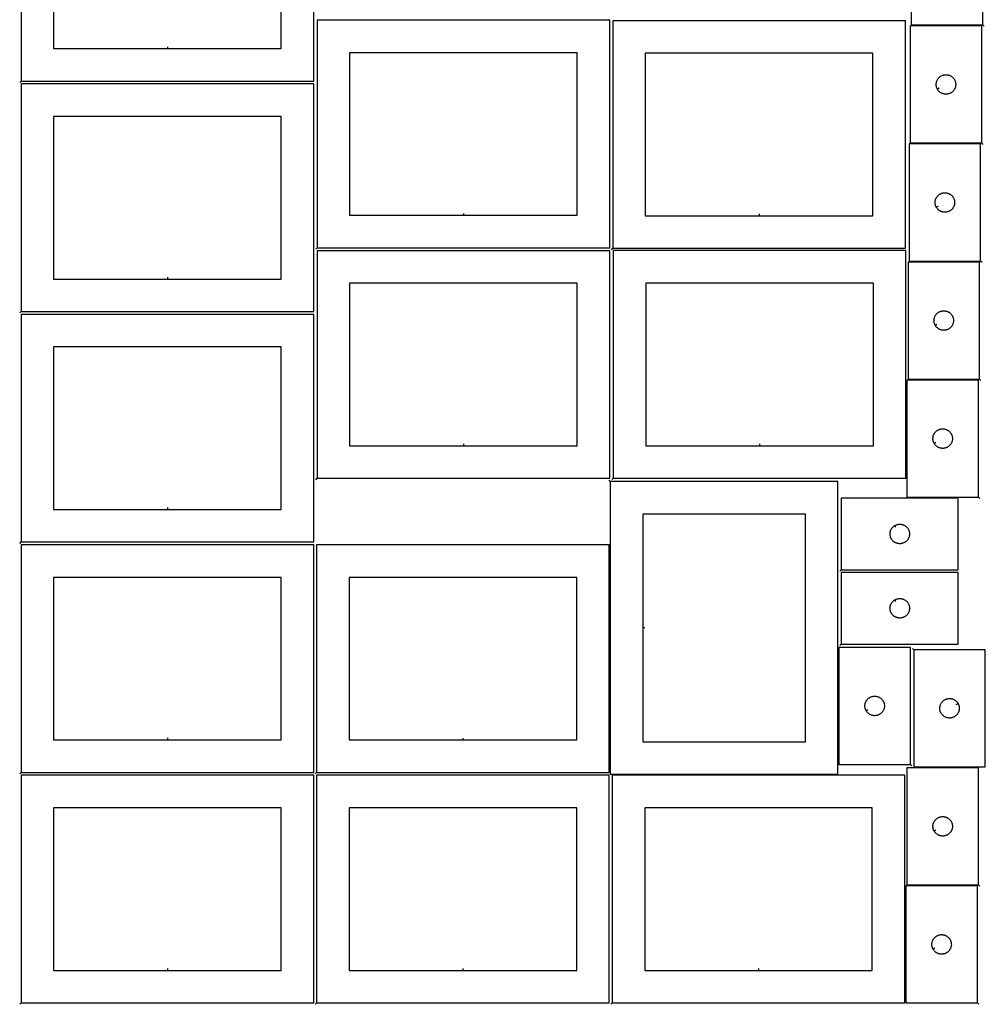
# Model space of a CAD drawing. Header units: millimetres. Extents: x 7 to 1493, y 8 to 2993.
# Tile 1 of 7: x 8 to 1493, y 8 to 1522. Entities that reach past the tile are written whole.
import ezdxf

# ---------------------------------------------------------------- set-up
doc = ezdxf.new("R2010")
doc.units = ezdxf.units.MM
doc.layers.add('CUT', color=7, linetype='CONTINUOUS', true_color=0x000000)
doc.layers.add('LEADIN', color=1, linetype='CONTINUOUS', true_color=0xff0000)

msp = doc.modelspace()

# ---------------------------------------------------------------- linework, layer by layer
at = {"layer": 'CUT'}
for points in [[(10.146257, 1427.502424), (460.146257, 1427.502424), (460.146257, 1777.502424), (10.146257, 1777.502424)], [(235.146257, 1477.502424), (410.146257, 1477.502424), (410.146257, 1727.502424), (60.146257, 1727.502424), (60.146257, 1477.502424)], [(1489.037071, 1513.989029), (1489.037071, 1693.989029), (1379.037071, 1693.989029), (1379.037071, 1513.989029)], [(465.300798, 1171.212995), (915.300798, 1171.212995), (915.300798, 1521.212995), (465.300798, 1521.212995)], [(920.002489, 1170.519392), (1370.002489, 1170.519392), (1370.002489, 1520.519392), (920.002489, 1520.519392)], [(1487.350547, 1332.458756), (1487.350547, 1512.458756), (1377.350547, 1512.458756), (1377.350547, 1332.458756)], [(690.300798, 1221.212995), (865.300798, 1221.212995), (865.300798, 1471.212995), (515.300798, 1471.212995), (515.300798, 1221.212995)], [(1145.002489, 1220.519392), (1320.002489, 1220.519392), (1320.002489, 1470.519392), (970.002489, 1470.519392), (970.002489, 1220.519392)], [(10.146257, 1073.223249), (460.146257, 1073.223249), (460.146257, 1423.223249), (10.146257, 1423.223249)], [(1419.300597, 1415.072984), (1419.110365, 1415.409105), (1418.765013, 1416.10004), (1418.455688, 1416.807837), (1418.183209, 1417.53062), (1417.948299, 1418.266471), (1417.751582, 1419.01344), (1417.593578, 1419.769545), (1417.474707, 1420.532781), (1417.395284, 1421.301124), (1417.35552, 1422.072537), (1417.35552, 1422.844975), (1417.395284, 1423.616388), (1417.474707, 1424.384731), (1417.593578, 1425.147967), (1417.751582, 1425.904072), (1417.948299, 1426.65104), (1418.183209, 1427.386892), (1418.455688, 1428.109674), (1418.765013, 1428.817472), (1419.110365, 1429.508407), (1419.490828, 1430.180648), (1419.905392, 1430.832412), (1420.352959, 1431.46197), (1420.832341, 1432.067654), (1421.342267, 1432.647856), (1421.881385, 1433.201039), (1422.448266, 1433.725735), (1423.041405, 1434.220553), (1423.659231, 1434.684181), (1424.300104, 1435.115389), (1424.962326, 1435.513035), (1425.64414, 1435.876062), (1426.343739, 1436.203509), (1427.059266, 1436.494508), (1427.788825, 1436.748287), (1428.530481, 1436.964172), (1429.282266, 1437.141591), (1430.042189, 1437.280074), (1430.808232, 1437.379254), (1431.578366, 1437.438867), (1432.350547, 1437.458756), (1433.122729, 1437.438867), (1433.892862, 1437.379254), (1434.658906, 1437.280074), (1435.418828, 1437.141591), (1436.170614, 1436.964172), (1436.91227, 1436.748287), (1437.641829, 1436.494508), (1438.357356, 1436.203509), (1439.056954, 1435.876062), (1439.738768, 1435.513035), (1440.40099, 1435.115389), (1441.041864, 1434.684181), (1441.65969, 1434.220553), (1442.252829, 1433.725735), (1442.81971, 1433.201039), (1443.358828, 1432.647856), (1443.868754, 1432.067654), (1444.348136, 1431.46197), (1444.795703, 1430.832412), (1445.210267, 1430.180648), (1445.590729, 1429.508407), (1445.936081, 1428.817472), (1446.245407, 1428.109674), (1446.517886, 1427.386892), (1446.752795, 1426.65104), (1446.949513, 1425.904072), (1447.107517, 1425.147967), (1447.226387, 1424.384731), (1447.30581, 1423.616388), (1447.345574, 1422.844975), (1447.345574, 1422.072537), (1447.30581, 1421.301124), (1447.226387, 1420.532781), (1447.107517, 1419.769545), (1446.949513, 1419.01344), (1446.752795, 1418.266471), (1446.517886, 1417.53062), (1446.245407, 1416.807837), (1445.936081, 1416.10004), (1445.590729, 1415.409105), (1445.210267, 1414.736864), (1444.795703, 1414.0851), (1444.348136, 1413.455542), (1443.868754, 1412.849858), (1443.358828, 1412.269656), (1442.81971, 1411.716473), (1442.252829, 1411.191777), (1441.65969, 1410.696959), (1441.041864, 1410.233331), (1440.40099, 1409.802123), (1439.738768, 1409.404477), (1439.056954, 1409.04145), (1438.357356, 1408.714002), (1437.641829, 1408.423004), (1436.91227, 1408.169225), (1436.170614, 1407.95334), (1435.418828, 1407.775921), (1434.658906, 1407.637437), (1433.892862, 1407.538258), (1433.122729, 1407.478645), (1432.350547, 1407.458756), (1431.578366, 1407.478645), (1430.808232, 1407.538258), (1430.042189, 1407.637437), (1429.282266, 1407.775921), (1428.530481, 1407.95334), (1427.788825, 1408.169225), (1427.059266, 1408.423004), (1426.343739, 1408.714002), (1425.64414, 1409.04145), (1424.962326, 1409.404477), (1424.300104, 1409.802123), (1423.659231, 1410.233331), (1423.041405, 1410.696959), (1422.448266, 1411.191777), (1421.881385, 1411.716473), (1421.342267, 1412.269656), (1420.832341, 1412.849858), (1420.352959, 1413.455542), (1419.905392, 1414.0851), (1419.490828, 1414.736864)], [(235.146257, 1123.223249), (410.146257, 1123.223249), (410.146257, 1373.223249), (60.146257, 1373.223249), (60.146257, 1123.223249)], [(1485.663902, 1150.928482), (1485.663902, 1330.928482), (1375.663902, 1330.928482), (1375.663902, 1150.928482)], [(1417.613951, 1233.542711), (1417.42372, 1233.878831), (1417.078368, 1234.569767), (1416.769042, 1235.277564), (1416.496563, 1236.000347), (1416.261654, 1236.736198), (1416.064936, 1237.483166), (1415.906933, 1238.239271), (1415.788062, 1239.002507), (1415.708639, 1239.770851), (1415.668875, 1240.542264), (1415.668875, 1241.314701), (1415.708639, 1242.086114), (1415.788062, 1242.854458), (1415.906933, 1243.617694), (1416.064936, 1244.373799), (1416.261654, 1245.120767), (1416.496563, 1245.856618), (1416.769042, 1246.579401), (1417.078368, 1247.287198), (1417.42372, 1247.978134), (1417.804182, 1248.650374), (1418.218747, 1249.302138), (1418.666313, 1249.931697), (1419.145695, 1250.53738), (1419.655621, 1251.117583), (1420.19474, 1251.670765), (1420.76162, 1252.195461), (1421.35476, 1252.69028), (1421.972585, 1253.153908), (1422.613459, 1253.585116), (1423.275681, 1253.982761), (1423.957495, 1254.345789), (1424.657093, 1254.673236), (1425.372621, 1254.964235), (1426.102179, 1255.218013), (1426.843835, 1255.433898), (1427.595621, 1255.611318), (1428.355543, 1255.749801), (1429.121587, 1255.848981), (1429.891721, 1255.908594), (1430.663902, 1255.928482), (1431.436083, 1255.908594), (1432.206217, 1255.848981), (1432.972261, 1255.749801), (1433.732183, 1255.611318), (1434.483969, 1255.433898), (1435.225624, 1255.218013), (1435.955183, 1254.964235), (1436.67071, 1254.673236), (1437.370309, 1254.345789), (1438.052123, 1253.982761), (1438.714345, 1253.585116), (1439.355218, 1253.153908), (1439.973044, 1252.69028), (1440.566184, 1252.195461), (1441.133064, 1251.670765), (1441.672182, 1251.117583), (1442.182109, 1250.53738), (1442.661491, 1249.931697), (1443.109057, 1249.302138), (1443.523621, 1248.650374), (1443.904084, 1247.978134), (1444.249436, 1247.287198), (1444.558761, 1246.579401), (1444.83124, 1245.856618), (1445.06615, 1245.120767), (1445.262867, 1244.373799), (1445.420871, 1243.617694), (1445.539742, 1242.854458), (1445.619165, 1242.086114), (1445.658929, 1241.314701), (1445.658929, 1240.542264), (1445.619165, 1239.770851), (1445.539742, 1239.002507), (1445.420871, 1238.239271), (1445.262867, 1237.483166), (1445.06615, 1236.736198), (1444.83124, 1236.000347), (1444.558761, 1235.277564), (1444.249436, 1234.569767), (1443.904084, 1233.878831), (1443.523621, 1233.20659), (1443.109057, 1232.554827), (1442.661491, 1231.925268), (1442.182109, 1231.319585), (1441.672182, 1230.739382), (1441.133064, 1230.1862), (1440.566184, 1229.661504), (1439.973044, 1229.166685), (1439.355218, 1228.703057), (1438.714345, 1228.271849), (1438.052123, 1227.874204), (1437.370309, 1227.511176), (1436.67071, 1227.183729), (1435.955183, 1226.89273), (1435.225624, 1226.638952), (1434.483969, 1226.423067), (1433.732183, 1226.245647), (1432.972261, 1226.107164), (1432.206217, 1226.007984), (1431.436083, 1225.948371), (1430.663902, 1225.928482), (1429.891721, 1225.948371), (1429.121587, 1226.007984), (1428.355543, 1226.107164), (1427.595621, 1226.245647), (1426.843835, 1226.423067), (1426.102179, 1226.638952), (1425.372621, 1226.89273), (1424.657093, 1227.183729), (1423.957495, 1227.511176), (1423.275681, 1227.874204), (1422.613459, 1228.271849), (1421.972585, 1228.703057), (1421.35476, 1229.166685), (1420.76162, 1229.661504), (1420.19474, 1230.1862), (1419.655621, 1230.739382), (1419.145695, 1231.319585), (1418.666313, 1231.925268), (1418.218747, 1232.554827), (1417.804182, 1233.20659)], [(465.310503, 816.811506), (915.310503, 816.811506), (915.310503, 1166.811506), (465.310503, 1166.811506)], [(920.766039, 816.975996), (1370.766039, 816.975996), (1370.766039, 1166.975996), (920.766039, 1166.975996)], [(1483.977378, 969.398209), (1483.977378, 1149.398209), (1373.977378, 1149.398209), (1373.977378, 969.398209)], [(690.310503, 866.811506), (865.310503, 866.811506), (865.310503, 1116.811506), (515.310503, 1116.811506), (515.310503, 866.811506)], [(1145.766039, 866.975996), (1320.766039, 866.975996), (1320.766039, 1116.975996), (970.766039, 1116.975996), (970.766039, 866.975996)], [(10.146257, 718.944013), (460.146257, 718.944013), (460.146257, 1068.944013), (10.146257, 1068.944013)], [(1415.927428, 1052.012437), (1415.737196, 1052.348558), (1415.391844, 1053.039493), (1415.082519, 1053.747291), (1414.81004, 1054.470073), (1414.57513, 1055.205925), (1414.378413, 1055.952893), (1414.220409, 1056.708998), (1414.101538, 1057.472234), (1414.022116, 1058.240577), (1413.982351, 1059.01199), (1413.982351, 1059.784428), (1414.022116, 1060.555841), (1414.101538, 1061.324184), (1414.220409, 1062.08742), (1414.378413, 1062.843525), (1414.57513, 1063.590494), (1414.81004, 1064.326345), (1415.082519, 1065.049127), (1415.391844, 1065.756925), (1415.737196, 1066.44786), (1416.117659, 1067.120101), (1416.532223, 1067.771865), (1416.97979, 1068.401423), (1417.459172, 1069.007107), (1417.969098, 1069.587309), (1418.508216, 1070.140492), (1419.075097, 1070.665188), (1419.668236, 1071.160006), (1420.286062, 1071.623634), (1420.926936, 1072.054842), (1421.589157, 1072.452488), (1422.270972, 1072.815515), (1422.97057, 1073.142963), (1423.686097, 1073.433961), (1424.415656, 1073.68774), (1425.157312, 1073.903625), (1425.909097, 1074.081044), (1426.66902, 1074.219527), (1427.435063, 1074.318707), (1428.205197, 1074.37832), (1428.977378, 1074.398209), (1429.74956, 1074.37832), (1430.519693, 1074.318707), (1431.285737, 1074.219527), (1432.045659, 1074.081044), (1432.797445, 1073.903625), (1433.539101, 1073.68774), (1434.26866, 1073.433961), (1434.984187, 1073.142963), (1435.683785, 1072.815515), (1436.365599, 1072.452488), (1437.027821, 1072.054842), (1437.668695, 1071.623634), (1438.286521, 1071.160006), (1438.87966, 1070.665188), (1439.446541, 1070.140492), (1439.985659, 1069.587309), (1440.495585, 1069.007107), (1440.974967, 1068.401423), (1441.422534, 1067.771865), (1441.837098, 1067.120101), (1442.21756, 1066.44786), (1442.562912, 1065.756925), (1442.872238, 1065.049127), (1443.144717, 1064.326345), (1443.379627, 1063.590494), (1443.576344, 1062.843525), (1443.734348, 1062.08742), (1443.853219, 1061.324184), (1443.932641, 1060.555841), (1443.972405, 1059.784428), (1443.972405, 1059.01199), (1443.932641, 1058.240577), (1443.853219, 1057.472234), (1443.734348, 1056.708998), (1443.576344, 1055.952893), (1443.379627, 1055.205925), (1443.144717, 1054.470073), (1442.872238, 1053.747291), (1442.562912, 1053.039493), (1442.21756, 1052.348558), (1441.837098, 1051.676317), (1441.422534, 1051.024553), (1440.974967, 1050.394995), (1440.495585, 1049.789311), (1439.985659, 1049.209109), (1439.446541, 1048.655926), (1438.87966, 1048.13123), (1438.286521, 1047.636412), (1437.668695, 1047.172784), (1437.027821, 1046.741576), (1436.365599, 1046.34393), (1435.683785, 1045.980903), (1434.984187, 1045.653455), (1434.26866, 1045.362457), (1433.539101, 1045.108678), (1432.797445, 1044.892793), (1432.045659, 1044.715374), (1431.285737, 1044.576891), (1430.519693, 1044.477711), (1429.74956, 1044.418098), (1428.977378, 1044.398209), (1428.205197, 1044.418098), (1427.435063, 1044.477711), (1426.66902, 1044.576891), (1425.909097, 1044.715374), (1425.157312, 1044.892793), (1424.415656, 1045.108678), (1423.686097, 1045.362457), (1422.97057, 1045.653455), (1422.270972, 1045.980903), (1421.589157, 1046.34393), (1420.926936, 1046.741576), (1420.286062, 1047.172784), (1419.668236, 1047.636412), (1419.075097, 1048.13123), (1418.508216, 1048.655926), (1417.969098, 1049.209109), (1417.459172, 1049.789311), (1416.97979, 1050.394995), (1416.532223, 1051.024553), (1416.117659, 1051.676317)], [(235.146257, 768.944013), (410.146257, 768.944013), (410.146257, 1018.944013), (60.146257, 1018.944013), (60.146257, 768.944013)], [(1482.290855, 787.867875), (1482.290855, 967.867875), (1372.290855, 967.867875), (1372.290855, 787.867875)], [(1414.240904, 870.482103), (1414.050673, 870.818223), (1413.705321, 871.509159), (1413.395995, 872.216956), (1413.123517, 872.939739), (1412.888607, 873.67559), (1412.691889, 874.422558), (1412.533886, 875.178663), (1412.415015, 875.941899), (1412.335592, 876.710243), (1412.295828, 877.481656), (1412.295828, 878.254093), (1412.335592, 879.025506), (1412.415015, 879.79385), (1412.533886, 880.557086), (1412.691889, 881.313191), (1412.888607, 882.060159), (1413.123517, 882.79601), (1413.395995, 883.518793), (1413.705321, 884.22659), (1414.050673, 884.917526), (1414.431136, 885.589767), (1414.8457, 886.24153), (1415.293266, 886.871089), (1415.772648, 887.476772), (1416.282575, 888.056975), (1416.821693, 888.610157), (1417.388573, 889.134854), (1417.981713, 889.629672), (1418.599539, 890.0933), (1419.240412, 890.524508), (1419.902634, 890.922153), (1420.584448, 891.285181), (1421.284046, 891.612628), (1421.999574, 891.903627), (1422.729133, 892.157405), (1423.470788, 892.37329), (1424.222574, 892.55071), (1424.982496, 892.689193), (1425.74854, 892.788373), (1426.518674, 892.847986), (1427.290855, 892.867875), (1428.063036, 892.847986), (1428.83317, 892.788373), (1429.599214, 892.689193), (1430.359136, 892.55071), (1431.110922, 892.37329), (1431.852577, 892.157405), (1432.582136, 891.903627), (1433.297664, 891.612628), (1433.997262, 891.285181), (1434.679076, 890.922153), (1435.341298, 890.524508), (1435.982171, 890.0933), (1436.599997, 889.629672), (1437.193137, 889.134854), (1437.760017, 888.610157), (1438.299135, 888.056975), (1438.809062, 887.476772), (1439.288444, 886.871089), (1439.73601, 886.24153), (1440.150574, 885.589767), (1440.531037, 884.917526), (1440.876389, 884.22659), (1441.185715, 883.518793), (1441.458193, 882.79601), (1441.693103, 882.060159), (1441.889821, 881.313191), (1442.047824, 880.557086), (1442.166695, 879.79385), (1442.246118, 879.025506), (1442.285882, 878.254093), (1442.285882, 877.481656), (1442.246118, 876.710243), (1442.166695, 875.941899), (1442.047824, 875.178663), (1441.889821, 874.422558), (1441.693103, 873.67559), (1441.458193, 872.939739), (1441.185715, 872.216956), (1440.876389, 871.509159), (1440.531037, 870.818223), (1440.150574, 870.145983), (1439.73601, 869.494219), (1439.288444, 868.86466), (1438.809062, 868.258977), (1438.299135, 867.678774), (1437.760017, 867.125592), (1437.193137, 866.600896), (1436.599997, 866.106077), (1435.982171, 865.642449), (1435.341298, 865.211241), (1434.679076, 864.813596), (1433.997262, 864.450568), (1433.297664, 864.123121), (1432.582136, 863.832122), (1431.852577, 863.578344), (1431.110922, 863.362459), (1430.359136, 863.185039), (1429.599214, 863.046556), (1428.83317, 862.947376), (1428.063036, 862.887763), (1427.290855, 862.867875), (1426.518674, 862.887763), (1425.74854, 862.947376), (1424.982496, 863.046556), (1424.222574, 863.185039), (1423.470788, 863.362459), (1422.729133, 863.578344), (1421.999574, 863.832122), (1421.284046, 864.123121), (1420.584448, 864.450568), (1419.902634, 864.813596), (1419.240412, 865.211241), (1418.599539, 865.642449), (1417.981713, 866.106077), (1417.388573, 866.600896), (1416.821693, 867.125592), (1416.282575, 867.678774), (1415.772648, 868.258977), (1415.293266, 868.86466), (1414.8457, 869.494219), (1414.431136, 870.145983)], [(916.157161, 811.671051), (916.157161, 361.671051), (1266.157161, 361.671051), (1266.157161, 811.671051)], [(1271.315903, 676.271919), (1451.315903, 676.271919), (1451.315903, 786.271919), (1271.315903, 786.271919)], [(966.157161, 586.671051), (966.157161, 411.671051), (1216.157161, 411.671051), (1216.157161, 761.671051), (966.157161, 761.671051)], [(1353.930131, 744.321869), (1354.266252, 744.512101), (1354.957187, 744.857453), (1355.664985, 745.166778), (1356.387767, 745.439257), (1357.123618, 745.674167), (1357.870587, 745.870884), (1358.626692, 746.028888), (1359.389928, 746.147759), (1360.158271, 746.227181), (1360.929684, 746.266946), (1361.702122, 746.266946), (1362.473535, 746.227181), (1363.241878, 746.147759), (1364.005114, 746.028888), (1364.761219, 745.870884), (1365.508187, 745.674167), (1366.244039, 745.439257), (1366.966821, 745.166778), (1367.674619, 744.857453), (1368.365554, 744.512101), (1369.037795, 744.131638), (1369.689559, 743.717074), (1370.319117, 743.269507), (1370.924801, 742.790125), (1371.505003, 742.280199), (1372.058186, 741.741081), (1372.582882, 741.1742), (1373.0777, 740.581061), (1373.541328, 739.963235), (1373.972536, 739.322361), (1374.370182, 738.66014), (1374.733209, 737.978325), (1375.060657, 737.278727), (1375.351655, 736.5632), (1375.605434, 735.833641), (1375.821319, 735.091985), (1375.998738, 734.3402), (1376.137221, 733.580277), (1376.236401, 732.814234), (1376.296014, 732.0441), (1376.315903, 731.271919), (1376.296014, 730.499737), (1376.236401, 729.729604), (1376.137221, 728.96356), (1375.998738, 728.203638), (1375.821319, 727.451852), (1375.605434, 726.710196), (1375.351655, 725.980637), (1375.060657, 725.26511), (1374.733209, 724.565512), (1374.370182, 723.883698), (1373.972536, 723.221476), (1373.541328, 722.580602), (1373.0777, 721.962776), (1372.582882, 721.369637), (1372.058186, 720.802756), (1371.505003, 720.263638), (1370.924801, 719.753712), (1370.319117, 719.27433), (1369.689559, 718.826763), (1369.037795, 718.412199), (1368.365554, 718.031737), (1367.674619, 717.686385), (1366.966821, 717.377059), (1366.244039, 717.10458), (1365.508187, 716.86967), (1364.761219, 716.672953), (1364.005114, 716.514949), (1363.241878, 716.396078), (1362.473535, 716.316656), (1361.702122, 716.276892), (1360.929684, 716.276892), (1360.158271, 716.316656), (1359.389928, 716.396078), (1358.626692, 716.514949), (1357.870587, 716.672953), (1357.123618, 716.86967), (1356.387767, 717.10458), (1355.664985, 717.377059), (1354.957187, 717.686385), (1354.266252, 718.031737), (1353.594011, 718.412199), (1352.942247, 718.826763), (1352.312689, 719.27433), (1351.707005, 719.753712), (1351.126803, 720.263638), (1350.57362, 720.802756), (1350.048924, 721.369637), (1349.554106, 721.962776), (1349.090478, 722.580602), (1348.65927, 723.221476), (1348.261624, 723.883698), (1347.898597, 724.565512), (1347.571149, 725.26511), (1347.280151, 725.980637), (1347.026372, 726.710196), (1346.810487, 727.451852), (1346.633068, 728.203638), (1346.494585, 728.96356), (1346.395405, 729.729604), (1346.335792, 730.499737), (1346.315903, 731.271919), (1346.335792, 732.0441), (1346.395405, 732.814234), (1346.494585, 733.580277), (1346.633068, 734.3402), (1346.810487, 735.091985), (1347.026372, 735.833641), (1347.280151, 736.5632), (1347.571149, 737.278727), (1347.898597, 737.978325), (1348.261624, 738.66014), (1348.65927, 739.322361), (1349.090478, 739.963235), (1349.554106, 740.581061), (1350.048924, 741.1742), (1350.57362, 741.741081), (1351.126803, 742.280199), (1351.707005, 742.790125), (1352.312689, 743.269507), (1352.942247, 743.717074), (1353.594011, 744.131638)], [(10.146257, 364.564558), (460.146257, 364.564558), (460.146257, 714.564558), (10.146257, 714.564558)], [(464.615618, 364.491377), (914.615618, 364.491377), (914.615618, 714.491377), (464.615618, 714.491377)], [(1271.315903, 561.96894), (1451.315903, 561.96894), (1451.315903, 671.96894), (1271.315903, 671.96894)], [(235.146257, 414.564558), (410.146257, 414.564558), (410.146257, 664.564558), (60.146257, 664.564558), (60.146257, 414.564558)], [(689.615618, 414.491377), (864.615618, 414.491377), (864.615618, 664.491377), (514.615618, 664.491377), (514.615618, 414.491377)], [(1353.930131, 630.018891), (1354.266252, 630.209122), (1354.957187, 630.554474), (1355.664985, 630.8638), (1356.387767, 631.136279), (1357.123618, 631.371188), (1357.870587, 631.567906), (1358.626692, 631.725909), (1359.389928, 631.84478), (1360.158271, 631.924203), (1360.929684, 631.963967), (1361.702122, 631.963967), (1362.473535, 631.924203), (1363.241878, 631.84478), (1364.005114, 631.725909), (1364.761219, 631.567906), (1365.508187, 631.371188), (1366.244039, 631.136279), (1366.966821, 630.8638), (1367.674619, 630.554474), (1368.365554, 630.209122), (1369.037795, 629.828659), (1369.689559, 629.414095), (1370.319117, 628.966529), (1370.924801, 628.487147), (1371.505003, 627.977221), (1372.058186, 627.438102), (1372.582882, 626.871222), (1373.0777, 626.278082), (1373.541328, 625.660257), (1373.972536, 625.019383), (1374.370182, 624.357161), (1374.733209, 623.675347), (1375.060657, 622.975749), (1375.351655, 622.260221), (1375.605434, 621.530663), (1375.821319, 620.789007), (1375.998738, 620.037221), (1376.137221, 619.277299), (1376.236401, 618.511255), (1376.296014, 617.741121), (1376.315903, 616.96894), (1376.296014, 616.196759), (1376.236401, 615.426625), (1376.137221, 614.660581), (1375.998738, 613.900659), (1375.821319, 613.148873), (1375.605434, 612.407218), (1375.351655, 611.677659), (1375.060657, 610.962131), (1374.733209, 610.262533), (1374.370182, 609.580719), (1373.972536, 608.918497), (1373.541328, 608.277624), (1373.0777, 607.659798), (1372.582882, 607.066658), (1372.058186, 606.499778), (1371.505003, 605.96066), (1370.924801, 605.450733), (1370.319117, 604.971351), (1369.689559, 604.523785), (1369.037795, 604.109221), (1368.365554, 603.728758), (1367.674619, 603.383406), (1366.966821, 603.074081), (1366.244039, 602.801602), (1365.508187, 602.566692), (1364.761219, 602.369974), (1364.005114, 602.211971), (1363.241878, 602.0931), (1362.473535, 602.013677), (1361.702122, 601.973913), (1360.929684, 601.973913), (1360.158271, 602.013677), (1359.389928, 602.0931), (1358.626692, 602.211971), (1357.870587, 602.369974), (1357.123618, 602.566692), (1356.387767, 602.801602), (1355.664985, 603.074081), (1354.957187, 603.383406), (1354.266252, 603.728758), (1353.594011, 604.109221), (1352.942247, 604.523785), (1352.312689, 604.971351), (1351.707005, 605.450733), (1351.126803, 605.96066), (1350.57362, 606.499778), (1350.048924, 607.066658), (1349.554106, 607.659798), (1349.090478, 608.277624), (1348.65927, 608.918497), (1348.261624, 609.580719), (1347.898597, 610.262533), (1347.571149, 610.962131), (1347.280151, 611.677659), (1347.026372, 612.407218), (1346.810487, 613.148873), (1346.633068, 613.900659), (1346.494585, 614.660581), (1346.395405, 615.426625), (1346.335792, 616.196759), (1346.315903, 616.96894), (1346.335792, 617.741121), (1346.395405, 618.511255), (1346.494585, 619.277299), (1346.633068, 620.037221), (1346.810487, 620.789007), (1347.026372, 621.530663), (1347.280151, 622.260221), (1347.571149, 622.975749), (1347.898597, 623.675347), (1348.261624, 624.357161), (1348.65927, 625.019383), (1349.090478, 625.660257), (1349.554106, 626.278082), (1350.048924, 626.871222), (1350.57362, 627.438102), (1351.126803, 627.977221), (1351.707005, 628.487147), (1352.312689, 628.966529), (1352.942247, 629.414095), (1353.594011, 629.828659)], [(1377.694542, 376.822709), (1377.694542, 556.822709), (1267.694542, 556.822709), (1267.694542, 376.822709)], [(1382.836822, 553.245494), (1382.836822, 373.245494), (1492.836822, 373.245494), (1492.836822, 553.245494)], [(1309.644591, 459.436937), (1309.45436, 459.773057), (1309.109008, 460.463993), (1308.799682, 461.17179), (1308.527203, 461.894573), (1308.292293, 462.630424), (1308.095576, 463.377392), (1307.937572, 464.133497), (1307.818701, 464.896733), (1307.739279, 465.665077), (1307.699515, 466.43649), (1307.699515, 467.208927), (1307.739279, 467.98034), (1307.818701, 468.748684), (1307.937572, 469.51192), (1308.095576, 470.268025), (1308.292293, 471.014993), (1308.527203, 471.750844), (1308.799682, 472.473627), (1309.109008, 473.181424), (1309.45436, 473.87236), (1309.834822, 474.544601), (1310.249386, 475.196364), (1310.696953, 475.825923), (1311.176335, 476.431606), (1311.686261, 477.011809), (1312.225379, 477.564991), (1312.79226, 478.089688), (1313.385399, 478.584506), (1314.003225, 479.048134), (1314.644099, 479.479342), (1315.306321, 479.876987), (1315.988135, 480.240015), (1316.687733, 480.567462), (1317.40326, 480.858461), (1318.132819, 481.112239), (1318.874475, 481.328124), (1319.626261, 481.505544), (1320.386183, 481.644027), (1321.152227, 481.743207), (1321.92236, 481.80282), (1322.694542, 481.822709), (1323.466723, 481.80282), (1324.236856, 481.743207), (1325.0029, 481.644027), (1325.762823, 481.505544), (1326.514608, 481.328124), (1327.256264, 481.112239), (1327.985823, 480.858461), (1328.70135, 480.567462), (1329.400948, 480.240015), (1330.082763, 479.876987), (1330.744984, 479.479342), (1331.385858, 479.048134), (1332.003684, 478.584506), (1332.596823, 478.089688), (1333.163704, 477.564991), (1333.702822, 477.011809), (1334.212748, 476.431606), (1334.69213, 475.825923), (1335.139697, 475.196364), (1335.554261, 474.544601), (1335.934723, 473.87236), (1336.280075, 473.181424), (1336.589401, 472.473627), (1336.86188, 471.750844), (1337.09679, 471.014993), (1337.293507, 470.268025), (1337.451511, 469.51192), (1337.570382, 468.748684), (1337.649804, 467.98034), (1337.689569, 467.208927), (1337.689569, 466.43649), (1337.649804, 465.665077), (1337.570382, 464.896733), (1337.451511, 464.133497), (1337.293507, 463.377392), (1337.09679, 462.630424), (1336.86188, 461.894573), (1336.589401, 461.17179), (1336.280075, 460.463993), (1335.934723, 459.773057), (1335.554261, 459.100817), (1335.139697, 458.449053), (1334.69213, 457.819494), (1334.212748, 457.213811), (1333.702822, 456.633608), (1333.163704, 456.080426), (1332.596823, 455.55573), (1332.003684, 455.060911), (1331.385858, 454.597283), (1330.744984, 454.166075), (1330.082763, 453.76843), (1329.400948, 453.405402), (1328.70135, 453.077955), (1327.985823, 452.786956), (1327.256264, 452.533178), (1326.514608, 452.317293), (1325.762823, 452.139873), (1325.0029, 452.00139), (1324.236856, 451.90221), (1323.466723, 451.842597), (1322.694542, 451.822709), (1321.92236, 451.842597), (1321.152227, 451.90221), (1320.386183, 452.00139), (1319.626261, 452.139873), (1318.874475, 452.317293), (1318.132819, 452.533178), (1317.40326, 452.786956), (1316.687733, 453.077955), (1315.988135, 453.405402), (1315.306321, 453.76843), (1314.644099, 454.166075), (1314.003225, 454.597283), (1313.385399, 455.060911), (1312.79226, 455.55573), (1312.225379, 456.080426), (1311.686261, 456.633608), (1311.176335, 457.213811), (1310.696953, 457.819494), (1310.249386, 458.449053), (1309.834822, 459.100817)], [(1450.886773, 470.631266), (1451.077004, 470.295145), (1451.422356, 469.60421), (1451.731681, 468.896413), (1452.00416, 468.17363), (1452.23907, 467.437779), (1452.435787, 466.69081), (1452.593791, 465.934706), (1452.712662, 465.17147), (1452.792085, 464.403126), (1452.831849, 463.631713), (1452.831849, 462.859276), (1452.792085, 462.087862), (1452.712662, 461.319519), (1452.593791, 460.556283), (1452.435787, 459.800178), (1452.23907, 459.05321), (1452.00416, 458.317359), (1451.731681, 457.594576), (1451.422356, 456.886778), (1451.077004, 456.195843), (1450.696541, 455.523602), (1450.281977, 454.871838), (1449.834411, 454.24228), (1449.355029, 453.636597), (1448.845102, 453.056394), (1448.305984, 452.503211), (1447.739104, 451.978515), (1447.145964, 451.483697), (1446.528138, 451.020069), (1445.887265, 450.588861), (1445.225043, 450.191216), (1444.543229, 449.828188), (1443.84363, 449.500741), (1443.128103, 449.209742), (1442.398544, 448.955964), (1441.656889, 448.740078), (1440.905103, 448.562659), (1440.145181, 448.424176), (1439.379137, 448.324996), (1438.609003, 448.265383), (1437.836822, 448.245494), (1437.064641, 448.265383), (1436.294507, 448.324996), (1435.528463, 448.424176), (1434.768541, 448.562659), (1434.016755, 448.740078), (1433.275099, 448.955964), (1432.545541, 449.209742), (1431.830013, 449.500741), (1431.130415, 449.828188), (1430.448601, 450.191216), (1429.786379, 450.588861), (1429.145505, 451.020069), (1428.52768, 451.483697), (1427.93454, 451.978515), (1427.36766, 452.503211), (1426.828541, 453.056394), (1426.318615, 453.636597), (1425.839233, 454.24228), (1425.391667, 454.871838), (1424.977102, 455.523602), (1424.59664, 456.195843), (1424.251288, 456.886778), (1423.941962, 457.594576), (1423.669483, 458.317359), (1423.434574, 459.05321), (1423.237856, 459.800178), (1423.079853, 460.556283), (1422.960982, 461.319519), (1422.881559, 462.087862), (1422.841795, 462.859276), (1422.841795, 463.631713), (1422.881559, 464.403126), (1422.960982, 465.17147), (1423.079853, 465.934706), (1423.237856, 466.69081), (1423.434574, 467.437779), (1423.669483, 468.17363), (1423.941962, 468.896413), (1424.251288, 469.60421), (1424.59664, 470.295145), (1424.977102, 470.967386), (1425.391667, 471.61915), (1425.839233, 472.248708), (1426.318615, 472.854392), (1426.828541, 473.434594), (1427.36766, 473.987777), (1427.93454, 474.512473), (1428.52768, 475.007291), (1429.145505, 475.470919), (1429.786379, 475.902128), (1430.448601, 476.299773), (1431.130415, 476.6628), (1431.830013, 476.990248), (1432.545541, 477.281247), (1433.275099, 477.535025), (1434.016755, 477.75091), (1434.768541, 477.92833), (1435.528463, 478.066813), (1436.294507, 478.165992), (1437.064641, 478.225606), (1437.836822, 478.245494), (1438.609003, 478.225606), (1439.379137, 478.165992), (1440.145181, 478.066813), (1440.905103, 477.92833), (1441.656889, 477.75091), (1442.398544, 477.535025), (1443.128103, 477.281247), (1443.84363, 476.990248), (1444.543229, 476.6628), (1445.225043, 476.299773), (1445.887265, 475.902128), (1446.528138, 475.470919), (1447.145964, 475.007291), (1447.739104, 474.512473), (1448.305984, 473.987777), (1448.845102, 473.434594), (1449.355029, 472.854392), (1449.834411, 472.248708), (1450.281977, 471.61915), (1450.696541, 470.967386)], [(1482.31649, 191.676499), (1482.31649, 371.676499), (1372.31649, 371.676499), (1372.31649, 191.676499)], [(10.146257, 10.146268), (460.146257, 10.146268), (460.146257, 360.146268), (10.146257, 360.146268)], [(464.625749, 10.146268), (914.625749, 10.146268), (914.625749, 360.146268), (464.625749, 360.146268)], [(919.10515, 10.146268), (1369.10515, 10.146268), (1369.10515, 360.146268), (919.10515, 360.146268)], [(235.146257, 60.146268), (410.146257, 60.146268), (410.146257, 310.146268), (60.146257, 310.146268), (60.146257, 60.146268)], [(689.625749, 60.146268), (864.625749, 60.146268), (864.625749, 310.146268), (514.625749, 310.146268), (514.625749, 60.146268)], [(1144.10515, 60.146268), (1319.10515, 60.146268), (1319.10515, 310.146268), (969.10515, 310.146268), (969.10515, 60.146268)], [(1414.266539, 274.290727), (1414.076308, 274.626848), (1413.730956, 275.317783), (1413.42163, 276.02558), (1413.149151, 276.748363), (1412.914242, 277.484214), (1412.717524, 278.231183), (1412.55952, 278.987287), (1412.44065, 279.750523), (1412.361227, 280.518867), (1412.321463, 281.29028), (1412.321463, 282.062718), (1412.361227, 282.834131), (1412.44065, 283.602474), (1412.55952, 284.36571), (1412.717524, 285.121815), (1412.914242, 285.868783), (1413.149151, 286.604635), (1413.42163, 287.327417), (1413.730956, 288.035215), (1414.076308, 288.72615), (1414.45677, 289.398391), (1414.871335, 290.050155), (1415.318901, 290.679713), (1415.798283, 291.285397), (1416.308209, 291.865599), (1416.847327, 292.418782), (1417.414208, 292.943478), (1418.007348, 293.438296), (1418.625173, 293.901924), (1419.266047, 294.333132), (1419.928269, 294.730777), (1420.610083, 295.093805), (1421.309681, 295.421252), (1422.025208, 295.712251), (1422.754767, 295.96603), (1423.496423, 296.181915), (1424.248209, 296.359334), (1425.008131, 296.497817), (1425.774175, 296.596997), (1426.544308, 296.65661), (1427.31649, 296.676499), (1428.088671, 296.65661), (1428.858805, 296.596997), (1429.624848, 296.497817), (1430.384771, 296.359334), (1431.136557, 296.181915), (1431.878212, 295.96603), (1432.607771, 295.712251), (1433.323298, 295.421252), (1434.022897, 295.093805), (1434.704711, 294.730777), (1435.366933, 294.333132), (1436.007806, 293.901924), (1436.625632, 293.438296), (1437.218772, 292.943478), (1437.785652, 292.418782), (1438.32477, 291.865599), (1438.834696, 291.285397), (1439.314078, 290.679713), (1439.761645, 290.050155), (1440.176209, 289.398391), (1440.556672, 288.72615), (1440.902024, 288.035215), (1441.211349, 287.327417), (1441.483828, 286.604635), (1441.718738, 285.868783), (1441.915455, 285.121815), (1442.073459, 284.36571), (1442.19233, 283.602474), (1442.271753, 282.834131), (1442.311517, 282.062718), (1442.311517, 281.29028), (1442.271753, 280.518867), (1442.19233, 279.750523), (1442.073459, 278.987287), (1441.915455, 278.231183), (1441.718738, 277.484214), (1441.483828, 276.748363), (1441.211349, 276.02558), (1440.902024, 275.317783), (1440.556672, 274.626848), (1440.176209, 273.954607), (1439.761645, 273.302843), (1439.314078, 272.673285), (1438.834696, 272.067601), (1438.32477, 271.487399), (1437.785652, 270.934216), (1437.218772, 270.40952), (1436.625632, 269.914702), (1436.007806, 269.451074), (1435.366933, 269.019865), (1434.704711, 268.62222), (1434.022897, 268.259193), (1433.323298, 267.931745), (1432.607771, 267.640747), (1431.878212, 267.386968), (1431.136557, 267.171083), (1430.384771, 266.993664), (1429.624848, 266.85518), (1428.858805, 266.756001), (1428.088671, 266.696387), (1427.31649, 266.676499), (1426.544308, 266.696387), (1425.774175, 266.756001), (1425.008131, 266.85518), (1424.248209, 266.993664), (1423.496423, 267.171083), (1422.754767, 267.386968), (1422.025208, 267.640747), (1421.309681, 267.931745), (1420.610083, 268.259193), (1419.928269, 268.62222), (1419.266047, 269.019865), (1418.625173, 269.451074), (1418.007348, 269.914702), (1417.414208, 270.40952), (1416.847327, 270.934216), (1416.308209, 271.487399), (1415.798283, 272.067601), (1415.318901, 272.673285), (1414.871335, 273.302843), (1414.45677, 273.954607)], [(1480.629966, 10.146202), (1480.629966, 190.146202), (1370.629966, 190.146202), (1370.629966, 10.146202)], [(1412.580016, 92.760431), (1412.389784, 93.096551), (1412.044432, 93.787487), (1411.735107, 94.495284), (1411.462628, 95.218067), (1411.227718, 95.953918), (1411.031001, 96.700886), (1410.872997, 97.456991), (1410.754126, 98.220227), (1410.674703, 98.988571), (1410.634939, 99.759984), (1410.634939, 100.532421), (1410.674703, 101.303834), (1410.754126, 102.072178), (1410.872997, 102.835414), (1411.031001, 103.591519), (1411.227718, 104.338487), (1411.462628, 105.074338), (1411.735107, 105.797121), (1412.044432, 106.504918), (1412.389784, 107.195854), (1412.770247, 107.868095), (1413.184811, 108.519858), (1413.632378, 109.149417), (1414.11176, 109.7551), (1414.621686, 110.335303), (1415.160804, 110.888485), (1415.727685, 111.413181), (1416.320824, 111.908), (1416.93865, 112.371628), (1417.579523, 112.802836), (1418.241745, 113.200481), (1418.923559, 113.563509), (1419.623158, 113.890956), (1420.338685, 114.181955), (1421.068244, 114.435733), (1421.8099, 114.651618), (1422.561685, 114.829038), (1423.321608, 114.967521), (1424.087651, 115.066701), (1424.857785, 115.126314), (1425.629966, 115.146202), (1426.402148, 115.126314), (1427.172281, 115.066701), (1427.938325, 114.967521), (1428.698247, 114.829038), (1429.450033, 114.651618), (1430.191689, 114.435733), (1430.921248, 114.181955), (1431.636775, 113.890956), (1432.336373, 113.563509), (1433.018187, 113.200481), (1433.680409, 112.802836), (1434.321283, 112.371628), (1434.939109, 111.908), (1435.532248, 111.413181), (1436.099129, 110.888485), (1436.638247, 110.335303), (1437.148173, 109.7551), (1437.627555, 109.149417), (1438.075122, 108.519858), (1438.489686, 107.868095), (1438.870148, 107.195854), (1439.2155, 106.504918), (1439.524826, 105.797121), (1439.797305, 105.074338), (1440.032214, 104.338487), (1440.228932, 103.591519), (1440.386936, 102.835414), (1440.505806, 102.072178), (1440.585229, 101.303834), (1440.624993, 100.532421), (1440.624993, 99.759984), (1440.585229, 98.988571), (1440.505806, 98.220227), (1440.386936, 97.456991), (1440.228932, 96.700886), (1440.032214, 95.953918), (1439.797305, 95.218067), (1439.524826, 94.495284), (1439.2155, 93.787487), (1438.870148, 93.096551), (1438.489686, 92.42431), (1438.075122, 91.772547), (1437.627555, 91.142988), (1437.148173, 90.537305), (1436.638247, 89.957102), (1436.099129, 89.40392), (1435.532248, 88.879224), (1434.939109, 88.384405), (1434.321283, 87.920777), (1433.680409, 87.489569), (1433.018187, 87.091924), (1432.336373, 86.728896), (1431.636775, 86.401449), (1430.921248, 86.11045), (1430.191689, 85.856672), (1429.450033, 85.640787), (1428.698247, 85.463367), (1427.938325, 85.324884), (1427.172281, 85.225704), (1426.402148, 85.166091), (1425.629966, 85.146202), (1424.857785, 85.166091), (1424.087651, 85.225704), (1423.321608, 85.324884), (1422.561685, 85.463367), (1421.8099, 85.640787), (1421.068244, 85.856672), (1420.338685, 86.11045), (1419.623158, 86.401449), (1418.923559, 86.728896), (1418.241745, 87.091924), (1417.579523, 87.489569), (1416.93865, 87.920777), (1416.320824, 88.384405), (1415.727685, 88.879224), (1415.160804, 89.40392), (1414.621686, 89.957102), (1414.11176, 90.537305), (1413.632378, 91.142988), (1413.184811, 91.772547), (1412.770247, 92.42431)]]:
    msp.add_lwpolyline(points, close=True, dxfattribs=at)
at = {"layer": 'LEADIN'}
for p, q in [((1491.158391, 1511.867709), (1489.037071, 1513.989029)), ((235.146257, 1480.502424), (235.146257, 1477.502424)), ((8.024937, 1425.381104), (10.146257, 1427.502424)), ((1421.911452, 1416.550629), (1419.300597, 1415.072984)), ((1489.471868, 1330.337436), (1487.350547, 1332.458756)), ((1420.224807, 1235.020355), (1417.613951, 1233.542711)), ((690.300798, 1224.212995), (690.300798, 1221.212995)), ((1145.002489, 1223.519392), (1145.002489, 1220.519392)), ((463.179478, 1169.091675), (465.300798, 1171.212995)), ((917.881169, 1168.398071), (920.002489, 1170.519392)), ((1487.785222, 1148.807162), (1485.663902, 1150.928482)), ((235.146257, 1126.223249), (235.146257, 1123.223249)), ((8.024937, 1071.101929), (10.146257, 1073.223249)), ((1418.538283, 1053.490082), (1415.927428, 1052.012437)), ((1486.098699, 967.276889), (1483.977378, 969.398209)), ((690.310503, 869.811506), (690.310503, 866.811506)), ((1145.766039, 869.975996), (1145.766039, 866.975996)), ((1416.85176, 871.959747), (1414.240904, 870.482103)), ((463.189182, 814.690186), (465.310503, 816.811506)), ((914.03584, 813.792372), (916.157161, 811.671051)), ((918.644718, 814.854675), (920.766039, 816.975996)), ((1484.412175, 785.746554), (1482.290855, 787.867875)), ((235.146257, 771.944013), (235.146257, 768.944013)), ((1355.407776, 741.711014), (1353.930131, 744.321869)), ((8.024937, 716.822693), (10.146257, 718.944013)), ((1269.194583, 674.150598), (1271.315903, 676.271919)), ((1355.407776, 627.408035), (1353.930131, 630.018891)), ((969.157161, 586.671051), (966.157161, 586.671051)), ((1269.194583, 559.84762), (1271.315903, 561.96894)), ((1380.715502, 555.366815), (1382.836822, 553.245494)), ((1448.275917, 469.153622), (1450.886773, 470.631266)), ((1312.255447, 460.914581), (1309.644591, 459.436937)), ((235.146257, 417.564558), (235.146257, 414.564558)), ((689.615618, 417.491377), (689.615618, 414.491377)), ((8.024937, 362.443237), (10.146257, 364.564558)), ((462.494297, 362.370056), (464.615618, 364.491377)), ((1379.815862, 374.701388), (1377.694542, 376.822709)), ((1416.877395, 275.768371), (1414.266539, 274.290727)), ((1484.43781, 189.555178), (1482.31649, 191.676499)), ((1415.190871, 94.238075), (1412.580016, 92.760431)), ((235.146257, 63.146268), (235.146257, 60.146268)), ((689.625749, 63.146268), (689.625749, 60.146268)), ((1144.10515, 63.146268), (1144.10515, 60.146268)), ((8.024937, 8.024948), (10.146257, 10.146268)), ((462.504429, 8.024948), (464.625749, 10.146268)), ((916.98383, 8.024948), (919.10515, 10.146268)), ((1482.751287, 8.024882), (1480.629966, 10.146202))]:
    msp.add_line(p, q, dxfattribs=at)

doc.saveas('drawing.dxf')
